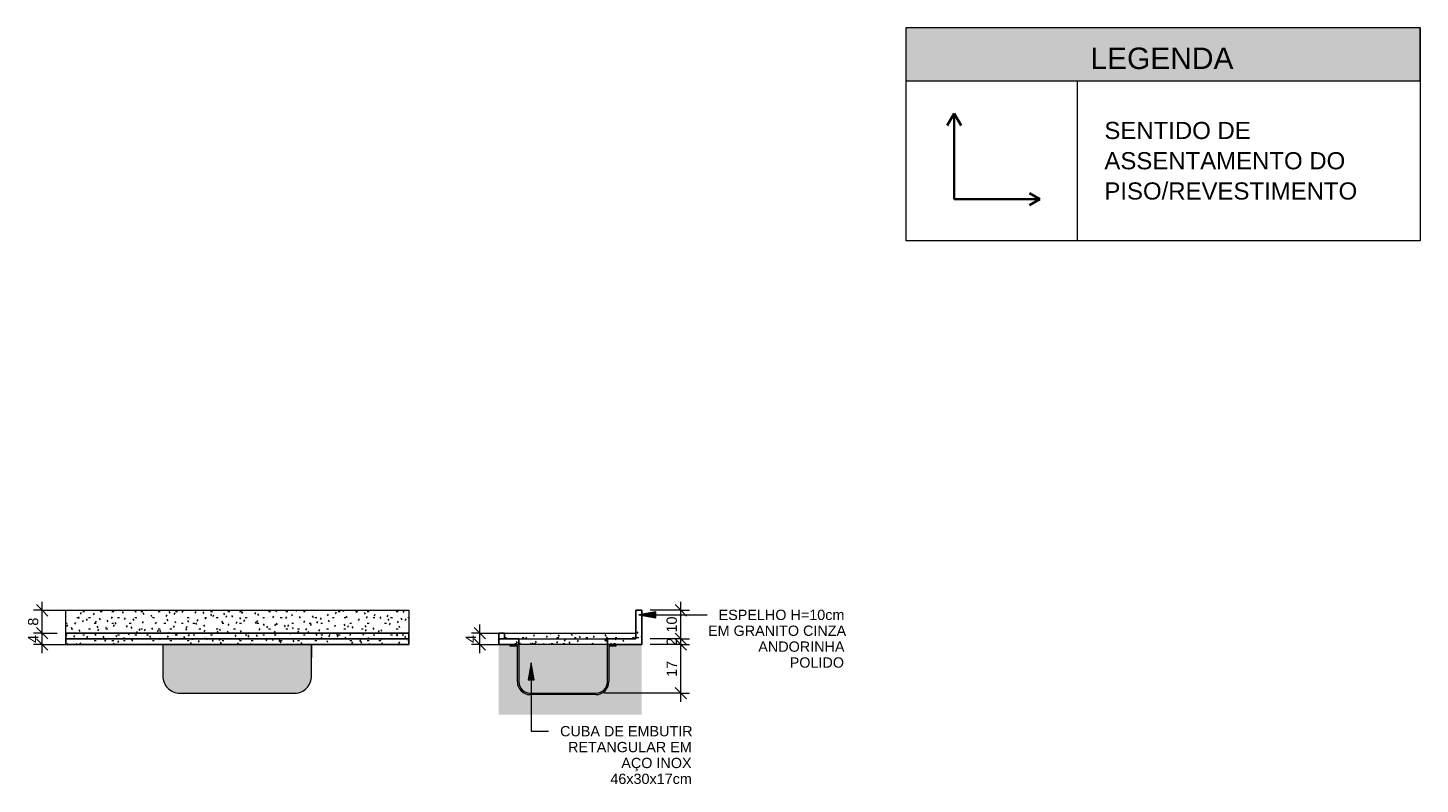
# Model space of a CAD drawing. Header units: metres. Extents: x 2.8 to 25.9, y -18.3 to 3.
# Tile 13 of 13: x 21 to 25.9, y 0.4 to 3. Entities that reach past the tile are written whole.
import ezdxf

# ---------------------------------------------------------------- set-up
doc = ezdxf.new("R2010")
doc.units = ezdxf.units.M
for name, color, linetype, lineweight in [('A-ANNO-DIMS', 7, 'Continuous', 9), ('A-ANNO-DIMS-20', 7, 'Continuous', 9), ('A-DETL-GENF', 7, 'Continuous', 5), ('G-ANNO-TEXT', 7, 'Continuous', 9), ('Q-CASE', 7, 'Continuous', 5)]:
    doc.layers.add(name, color=color, linetype=linetype, lineweight=lineweight)
doc.layers.add('A-ANNO-NOTE', color=1, linetype='Continuous', lineweight=9, true_color=0xff0000)
doc.layers.add('A-DETL', color=7, linetype='Continuous', lineweight=5, true_color=0x00a600)
doc.styles.add('Arial_4', font='arial.ttf', dxfattribs={"height": 0.036})
doc.styles.add('Arial_5', font='arial.ttf', dxfattribs={"height": 0.075})
doc.styles.add('Arial_6', font='arial.ttf', dxfattribs={"height": 0.06})
doc.dimstyles.new('Com_linha__ref__contínua__-_Cor_Vermelha_Arial_1_8mm_1', dxfattribs={"dimscale": 0.3048, "dimtxt": 0.036729, "dimasz": 0.131234, "dimexe": 0.098425, "dimexo": 0.098425, "dimgap": 0.009843, "dimtad": 1, "dimdec": 1, "dimlfac": 100, "dimrnd": 0.1, "dimdsep": 46, "dimtxsty": 'Arial_4', "dimblk1": 'OBLIQUE', "dimblk2": 'OBLIQUE', "dimsah": 1, "dimcen": 0.09, "dimdle": 0.098425, "dimazin": 0, "dimtfac": 1, "dimtdec": 4, "dimtix": 1, "dimtmove": 0, "dimatfit": 3, "dimfxl": 1, "dimtvp": 1, "dimtolj": 1, "dimtzin": 0, "dimarcsym": 2})
pattern_1 = [(0, (0, 0), (0.08128, 0.02032), [0.00671, -0.05425, 0.00671, -0.05425, -0.32512]), (0, (0, 0), (0.08128, 0.02032), [-0.12192, 0.00671, -0.11521, 0.00671, -0.05425, -0.14224]), (0, (0, 0), (0.08128, 0.02032), [-0.3048, 0.00671, -0.03393, 0.00671, -0.09489]), (120, (0.03048, 0.01016), (-0.05823764, 0.060230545), [0.00671, -0.05425, 0.00671, -0.37937]), (120, (0.03048, 0.01016), (-0.05823764, 0.060230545), [-0.06767, -0.05425, 0.00671, -0.11521, -0.2032]), (120, (0.03048, 0.01016), (-0.05823764, 0.060230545), [-0.24384, 0.00671, -0.05425, 0.00671, -0.13553]), (120, (0.03048, 0.01016), (-0.05823764, 0.060230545), [-0.31151, -0.03393, 0.00671, -0.09489]), (240, (0.04064, 0.0508), (-0.02304236, -0.080550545), [0.00671, -0.05425, 0.00671, -0.37937]), (240, (0.04064, 0.0508), (-0.02304236, -0.080550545), [-0.06767, -0.05425, 0.00671, -0.11521, -0.2032]), (240, (0.04064, 0.0508), (-0.02304236, -0.080550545), [-0.24384, 0.00671, -0.05425, 0.00671, -0.13553]), (240, (0.04064, 0.0508), (-0.02304236, -0.080550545), [-0.31151, -0.03393, 0.00671, -0.09489])]
pattern_2 = [(0, (13.933, 2.53), (0.08128, 0.02032), [0.00671, -0.05425, 0.00671, -0.05425, -0.32512]), (0, (13.933, 2.53), (0.08128, 0.02032), [-0.12192, 0.00671, -0.11521, 0.00671, -0.05425, -0.14224]), (0, (13.933, 2.53), (0.08128, 0.02032), [-0.3048, 0.00671, -0.03393, 0.00671, -0.09489]), (120, (13.963, 2.54), (-0.05823764, 0.060230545), [0.00671, -0.05425, 0.00671, -0.05425, -0.32512]), (120, (13.963, 2.54), (-0.05823764, 0.060230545), [-0.12192, 0.00671, -0.11521, 0.00671, -0.05425, -0.14224]), (120, (13.963, 2.54), (-0.05823764, 0.060230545), [-0.3048, 0.00671, -0.03393, 0.00671, -0.09489]), (240, (13.973, 2.581), (-0.02304236, -0.080550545), [0.00671, -0.05425, 0.00671, -0.37937]), (240, (13.973, 2.581), (-0.02304236, -0.080550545), [-0.06767, -0.05425, 0.00671, -0.11521, -0.2032]), (240, (13.973, 2.581), (-0.02304236, -0.080550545), [-0.24384, 0.00671, -0.05425, 0.00671, -0.13553]), (240, (13.973, 2.581), (-0.02304236, -0.080550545), [-0.31151, -0.03393, 0.00671, -0.09489])]

# ---------------------------------------------------------------- blocks, each defined once
blk = doc.blocks.new('Tampo de Bancada com Cuba - Granilite 50cm-V5-DET_PIA_COZINHA')
at = {"layer": 'Q-CASE', "true_color": 0x808080}
h = blk.add_hatch(dxfattribs=at)
h.set_pattern_fill('FP_19', color=8, style=0, pattern_type=2)
h.set_pattern_definition(pattern_1)
h.paths.add_polyline_path([(4.3024, 0.92), (5.2136, 0.92), (5.2136, 1), (4.0136, 1), (4.0136, 0.92)])
h = blk.add_hatch(dxfattribs=at)
h.set_pattern_fill('FP_19', color=8, style=0, pattern_type=2)
h.set_pattern_definition(pattern_1)
h.paths.add_polyline_path([(4.6238, 0.9), (5.2136, 0.9), (5.2136, 0.92), (4.0136, 0.92), (4.0136, 0.9), (4.3024, 0.9)])
h = blk.add_hatch(dxfattribs=at)
h.set_pattern_fill('FP_19', color=8, style=0, pattern_type=2)
h.set_pattern_definition(pattern_1)
h.paths.add_polyline_path([(4.9452, 0.88), (5.2136, 0.88), (5.2136, 0.9), (4.0136, 0.9), (4.0136, 0.88), (4.8736, 0.88)])
at = {"layer": 'Q-CASE'}
for p, q in [((4.0136, 1), (5.2136, 1)), ((4.0136, 0.92), (4.0136, 1)), ((5.2136, 1), (5.2136, 0.92)), ((4.0136, 0.92), (5.2136, 0.92)), ((4.0136, 0.9), (4.0136, 0.92)), ((5.2136, 0.9), (4.0136, 0.9)), ((4.0136, 0.9), (5.2136, 0.9)), ((4.0136, 0.88), (4.0136, 0.9)), ((4.3536, 0.88), (4.0136, 0.88)), ((5.2136, 0.88), (4.8736, 0.88)), ((5.2136, 0.9), (5.2136, 0.92)), ((5.2136, 0.88), (5.2136, 0.9))]:
    blk.add_line(p, q, dxfattribs=at)
blk = doc.blocks.new('FP_7-DET_PIA')
at = {"layer": 'Q-CASE', "color": 253, "true_color": 0xa7a7a7}
for p, q in [((17.6508, 0.8841), (17.6488, 0.8841)), ((17.6526, 0.8823), (17.6529, 0.8812)), ((17.6529, 0.8812), (17.6532, 0.88)), ((17.686, 0.8851), (17.6869, 0.8834)), ((17.6869, 0.8834), (17.6878, 0.8817)), ((17.6878, 0.8817), (17.6887, 0.88)), ((17.6958, 0.8841), (17.69, 0.8841))]:
    blk.add_line(p, q, dxfattribs=at)
blk = doc.blocks.new('FP_8-DET_PIA')
at = {"layer": 'Q-CASE', "color": 253, "true_color": 0xa7a7a7}
for p, q in [((17.9049, 0.8841), (17.9042, 0.8841)), ((17.9135, 0.88), (17.914, 0.881)), ((17.914, 0.881), (17.9146, 0.882)), ((17.946, 0.8979), (17.9464, 0.8965)), ((17.9464, 0.8965), (17.9468, 0.895)), ((17.9468, 0.895), (17.9472, 0.8936)), ((17.9472, 0.8936), (17.9476, 0.8921)), ((17.9502, 0.891), (17.9505, 0.8925)), ((17.9505, 0.8925), (17.9507, 0.8939)), ((17.9507, 0.8939), (17.9509, 0.8954)), ((17.9509, 0.8954), (17.9512, 0.8968))]:
    blk.add_line(p, q, dxfattribs=at)
blk = doc.blocks.new('Tampo de Bancada com Cuba - Granilite 50cm-2857465-DET_PIA')
at = {"layer": 'Q-CASE', "true_color": 0xa7a7a7}
h = blk.add_hatch(dxfattribs=at)
h.set_pattern_fill('FP_20', color=253, style=0, pattern_type=2)
h.set_pattern_definition(pattern_2)
h.paths.add_polyline_path([(17.9541, 0.9), (18.055, 0.9), (18.055, 0.92), (17.595, 0.92), (17.595, 0.9), (17.9512, 0.9)])
h = blk.add_hatch(dxfattribs=at)
h.set_pattern_fill('FP_20', color=253, style=0, pattern_type=2)
h.set_pattern_definition(pattern_2)
h.paths.add_polyline_path([(17.8107, 0.88), (17.9042, 0.88), (17.9042, 0.9), (17.6958, 0.9), (17.6958, 0.88), (17.7299, 0.88)])
at = {"layer": 'Q-CASE', "color": 8, "lineweight": 15, "true_color": 0x808080}
blk.add_line((17.595, 0.92), (18.055, 0.92), dxfattribs=at)
at = {"layer": 'Q-CASE'}
for p, q in [((17.645, 0.9), (17.6958, 0.9)), ((17.6958, 0.9), (17.9042, 0.9)), ((17.9042, 0.9), (17.955, 0.9))]:
    blk.add_line(p, q, dxfattribs=at)
for name in ['FP_7-DET_PIA', 'FP_8-DET_PIA']:
    blk.add_blockref(name, (0, 0), dxfattribs=at)
blk = doc.blocks.new('DIMBLOCK34-DET_PIA_COZINHA')
at = {"layer": 'A-ANNO-DIMS-20', "color": 242, "true_color": 0xbd2b2e, "transparency": 16777216}
for p, q in [((21.0725, 0.92), (21.0525, 0.94)), ((21.0725, 0.92), (21.0425, 0.92)), ((21.0725, 0.88), (21.0425, 0.88)), ((21.0725, 0.88), (21.0525, 0.9)), ((21.0725, 0.85), (21.0725, 0.92)), ((21.0725, 0.92), (21.0925, 0.9)), ((21.0725, 0.92), (21.125, 0.92)), ((21.0725, 0.88), (21.0925, 0.86)), ((21.0725, 0.88), (21.2078, 0.88))]:
    blk.add_line(p, q, dxfattribs=at)
at = {"layer": 'A-ANNO-DIMS-20', "color": 0, "transparency": 16777216, "insert": (21.0227, 0.8862), "char_height": 0.036, "width": 0.033226, "attachment_point": 1, "rotation": 90, "line_spacing_factor": 0.941778, "style": 'Arial_4'}
blk.add_mtext('4', dxfattribs=at)
blk = doc.blocks.new('_Oblique')
at = {"color": 0, "linetype": 'ByBlock', "lineweight": -2}
blk.add_line((-0.5, -0.5), (0.5, 0.5), dxfattribs=at)
blk = doc.blocks.new('DIMBLOCK35-DET_PIA_COZINHA')
at = {"layer": 'A-ANNO-DIMS-20', "color": 242, "true_color": 0xbd2b2e, "transparency": 16777216}
for p, q in [((21.0725, 0.92), (21.0725, 1.03)), ((21.0725, 1), (21.0425, 1)), ((21.0725, 1), (21.0525, 1.02)), ((21.0725, 1), (21.0925, 0.98)), ((21.0725, 1), (21.1949, 1)), ((21.0725, 0.92), (21.0525, 0.94)), ((21.0725, 0.92), (21.0425, 0.92)), ((21.0725, 0.92), (21.0925, 0.9)), ((21.0725, 0.92), (21.125, 0.92))]:
    blk.add_line(p, q, dxfattribs=at)
at = {"layer": 'A-ANNO-DIMS-20', "color": 0, "transparency": 16777216, "insert": (21.0227, 0.9462), "char_height": 0.036, "width": 0.033226, "attachment_point": 1, "rotation": 90, "line_spacing_factor": 0.941778, "style": 'Arial_4'}
blk.add_mtext('8', dxfattribs=at)
blk = doc.blocks.new('DIMBLOCK36-DET_PIA')
at = {"layer": 'A-ANNO-DIMS-20', "color": 242, "true_color": 0xbd2b2e, "transparency": 16777216}
for p, q in [((23.3073, 0.87), (23.3073, 1.03)), ((23.3073, 1), (23.2004, 1)), ((23.3073, 1), (23.2873, 1.02)), ((23.3073, 1), (23.3273, 0.98)), ((23.3073, 1), (23.3373, 1)), ((23.3073, 0.9), (23.2004, 0.9)), ((23.3073, 0.9), (23.2873, 0.92)), ((23.3073, 0.9), (23.3273, 0.88)), ((23.3073, 0.9), (23.3373, 0.9))]:
    blk.add_line(p, q, dxfattribs=at)
at = {"layer": 'A-ANNO-DIMS-20', "color": 0, "transparency": 16777216, "insert": (23.2575, 0.9223), "char_height": 0.036, "width": 0.066452, "attachment_point": 1, "rotation": 90, "line_spacing_factor": 0.941778, "style": 'Arial_4'}
blk.add_mtext('10', dxfattribs=at)
blk = doc.blocks.new('DIMBLOCK37-DET_PIA')
at = {"layer": 'A-ANNO-DIMS-20', "color": 242, "true_color": 0xbd2b2e, "transparency": 16777216}
for p, q in [((23.3073, 0.85), (23.3073, 0.93)), ((23.3073, 0.9), (23.2004, 0.9)), ((23.3073, 0.88), (23.2004, 0.88)), ((23.3073, 0.9), (23.2873, 0.92)), ((23.3073, 0.88), (23.2873, 0.9)), ((23.3073, 0.9), (23.3273, 0.88)), ((23.3073, 0.9), (23.3373, 0.9)), ((23.3073, 0.88), (23.3273, 0.86)), ((23.3073, 0.88), (23.3373, 0.88))]:
    blk.add_line(p, q, dxfattribs=at)
at = {"layer": 'A-ANNO-DIMS-20', "color": 0, "transparency": 16777216, "insert": (23.2575, 0.8762), "char_height": 0.036, "width": 0.033226, "attachment_point": 1, "rotation": 90, "line_spacing_factor": 0.941778, "style": 'Arial_4'}
blk.add_mtext('2', dxfattribs=at)
blk = doc.blocks.new('DIMBLOCK38-DET_PIA')
at = {"layer": 'A-ANNO-DIMS-20', "color": 242, "true_color": 0xbd2b2e, "transparency": 16777216}
for p, q in [((23.3073, 0.88), (23.2004, 0.88)), ((23.3073, 0.88), (23.2873, 0.9)), ((23.3073, 0.68), (23.3073, 0.91)), ((23.3073, 0.88), (23.3273, 0.86)), ((23.3073, 0.88), (23.3373, 0.88)), ((23.3073, 0.71), (23.0404, 0.71)), ((23.3073, 0.71), (23.2873, 0.73)), ((23.3073, 0.71), (23.3273, 0.69)), ((23.3073, 0.71), (23.3373, 0.71))]:
    blk.add_line(p, q, dxfattribs=at)
at = {"layer": 'A-ANNO-DIMS-20', "color": 0, "transparency": 16777216, "insert": (23.2575, 0.7673), "char_height": 0.036, "width": 0.066452, "attachment_point": 1, "rotation": 90, "line_spacing_factor": 0.941778, "style": 'Arial_4'}
blk.add_mtext('17', dxfattribs=at)
blk = doc.blocks.new('DIMBLOCK39-DET_PIA')
at = {"layer": 'A-ANNO-DIMS-20', "color": 242, "true_color": 0xbd2b2e, "transparency": 16777216}
for p, q in [((22.6043, 0.92), (22.5843, 0.94)), ((22.6043, 0.85), (22.6043, 0.95)), ((22.6043, 0.92), (22.5743, 0.92)), ((22.6043, 0.88), (22.5743, 0.88)), ((22.6043, 0.88), (22.5843, 0.9)), ((22.6043, 0.92), (22.6243, 0.9)), ((22.6043, 0.92), (22.6721, 0.92)), ((22.6043, 0.88), (22.6243, 0.86)), ((22.6043, 0.88), (22.6721, 0.88))]:
    blk.add_line(p, q, dxfattribs=at)
at = {"layer": 'A-ANNO-DIMS-20', "color": 0, "transparency": 16777216, "insert": (22.5546, 0.8862), "char_height": 0.036, "width": 0.033226, "attachment_point": 1, "rotation": 90, "line_spacing_factor": 0.941778, "style": 'Arial_4'}
blk.add_mtext('4', dxfattribs=at)
blk = doc.blocks.new('Símbolo - Início Piso - Iniciar Piso-2718082-SENTIDO DE ASSENTAMENTO')
at = {"layer": 'A-ANNO-NOTE', "lineweight": 35}
for p, q in [((4.4407, 2.7389), (4.4165, 2.6969)), ((4.4407, 2.7389), (4.465, 2.6969)), ((4.4407, 2.4389), (4.4407, 2.7389)), ((4.7407, 2.4389), (4.4407, 2.4389)), ((4.7407, 2.4389), (4.7038, 2.4602)), ((4.7407, 2.4389), (4.7038, 2.4175))]:
    blk.add_line(p, q, dxfattribs=at)

msp = doc.modelspace()

# ---------------------------------------------------------------- hatches: boundary and pattern name
at = {"layer": 'A-DETL-GENF', "true_color": 0xb6b6b6}
msp.add_hatch(color=253, dxfattribs=at).paths.add_polyline_path([(25.8948, 2.8532), (25.8948, 3.0382), (24.0948, 3.0382), (24.0948, 2.8532)])
at = {"layer": 'A-DETL-GENF', "true_color": 0xa7a7a7}
h = msp.add_hatch(dxfattribs=at)
h.set_pattern_fill('FP_20', color=253, style=0, pattern_type=2)
h.set_pattern_definition([(0, (19.028358, 2.53), (0.08128, 0.02032), [0.00671, -0.05425, 0.00671, -0.05425, -0.32512]), (0, (19.028358, 2.53), (0.08128, 0.02032), [-0.12192, 0.00671, -0.11521, 0.00671, -0.05425, -0.14224]), (0, (19.028358, 2.53), (0.08128, 0.02032), [-0.3048, 0.00671, -0.03393, 0.00671, -0.09489]), (120, (19.058358, 2.54), (-0.05823764, 0.060230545), [0.00671, -0.05425, 0.00671, -0.05425, -0.32512]), (120, (19.058358, 2.54), (-0.05823764, 0.060230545), [-0.12192, 0.00671, -0.11521, 0.00671, -0.05425, -0.14224]), (120, (19.058358, 2.54), (-0.05823764, 0.060230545), [-0.3048, 0.00671, -0.03393, 0.00671, -0.09489]), (240, (19.068358, 2.581), (-0.02304236, -0.080550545), [0.00671, -0.05425, 0.00671, -0.37937]), (240, (19.068358, 2.581), (-0.02304236, -0.080550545), [-0.06767, -0.05425, 0.00671, -0.11521, -0.2032]), (240, (19.068358, 2.581), (-0.02304236, -0.080550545), [-0.24384, 0.00671, -0.05425, 0.00671, -0.13553]), (240, (19.068358, 2.581), (-0.02304236, -0.080550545), [-0.31151, -0.03393, 0.00671, -0.09489])])
h.paths.add_polyline_path([(23.0554, 0.88), (23.1704, 0.88), (23.1704, 1), (23.1504, 1), (23.1504, 0.9), (23.0504, 0.9), (23.0504, 0.88)])
h.paths.add_polyline_path([(22.7104, 0.88), (22.7404, 0.88), (22.7404, 0.9), (22.6904, 0.9), (22.6904, 0.92), (22.6704, 0.92), (22.6704, 0.88)])
at = {"layer": 'A-DETL-GENF', "true_color": 0xebebeb}
for points in [[(21.6046, 0.71), (21.95, 0.71), (21.9657, 0.7108), (21.9807, 0.7156), (21.9939, 0.7241), (22.0044, 0.7357), (22.0117, 0.7497), (22.015, 0.765), (22.015, 0.88), (21.495, 0.88), (21.495, 0.765), (21.4977, 0.7518), (21.5032, 0.7395), (21.5113, 0.7287), (21.5215, 0.72), (21.5335, 0.7138), (21.5471, 0.7104), (21.5658, 0.71)], [(22.9061, 0.71), (23.0104, 0.71), (23.0208, 0.7114), (23.0304, 0.7154), (23.0387, 0.7217), (23.045, 0.73), (23.049, 0.7396), (23.0504, 0.75), (23.0504, 0.88), (22.7404, 0.88), (22.7404, 0.75), (22.7418, 0.7396), (22.7458, 0.73), (22.7521, 0.7217), (22.7604, 0.7154), (22.77, 0.7114), (22.7804, 0.71)]]:
    msp.add_hatch(color=7, dxfattribs=at).paths.add_polyline_path(points)
at = {"layer": 'A-DETL-GENF', "true_color": 0xffffff}
msp.add_hatch(color=7, dxfattribs=at).paths.add_polyline_path([(23.1704, 0.6345), (23.1704, 0.88), (23.0804, 0.88), (23.0804, 0.875), (23.0554, 0.875), (23.0554, 0.75), (23.0539, 0.7384), (23.049, 0.7271), (23.0422, 0.7182), (23.0329, 0.711), (23.022, 0.7065), (23.0104, 0.705), (22.7804, 0.705), (22.7688, 0.7065), (22.7575, 0.7114), (22.7486, 0.7182), (22.7414, 0.7275), (22.7369, 0.7384), (22.7354, 0.75), (22.7354, 0.875), (22.7104, 0.875), (22.7104, 0.88), (22.6704, 0.88), (22.6704, 0.6345), (23.1504, 0.6345)])
at = {"layer": 'A-DETL-GENF', "true_color": 0x808080}
msp.add_hatch(color=8, dxfattribs=at).paths.add_polyline_path([(22.9724, 0.705), (23.0104, 0.705), (23.022, 0.7065), (23.0329, 0.711), (23.0426, 0.7186), (23.0494, 0.7275), (23.0539, 0.7384), (23.0554, 0.75), (23.0554, 0.875), (23.0804, 0.875), (23.0804, 0.88), (23.0504, 0.88), (23.0504, 0.75), (23.049, 0.7396), (23.045, 0.73), (23.0387, 0.7217), (23.0304, 0.7154), (23.0208, 0.7114), (23.0104, 0.71), (22.7804, 0.71), (22.77, 0.7114), (22.7604, 0.7154), (22.752, 0.7219), (22.7458, 0.73), (22.7418, 0.7396), (22.7404, 0.75), (22.7404, 0.88), (22.7104, 0.88), (22.7104, 0.875), (22.7354, 0.875), (22.7354, 0.75), (22.7369, 0.7384), (22.7418, 0.7271), (22.749, 0.7178), (22.7579, 0.711), (22.7688, 0.7065), (22.7804, 0.705), (22.9061, 0.705)])
at = {"layer": 'G-ANNO-TEXT'}
for points in [[(23.1604, 0.9841), (23.2204, 0.9735), (23.2204, 0.9947)], [(22.7831, 0.8165), (22.7726, 0.7565), (22.7937, 0.7565)]]:
    msp.add_hatch(color=256, dxfattribs=at).paths.add_polyline_path(points)

# ---------------------------------------------------------------- linework, layer by layer
at = {"layer": 'A-DETL', "color": 7}
for p, q in [((25.8948, 3.0382), (24.0948, 3.0382)), ((24.0948, 3.0382), (24.0948, 2.8532)), ((24.0948, 3.0382), (24.0948, 2.2932)), ((25.8948, 2.8532), (25.8948, 3.0382)), ((25.8948, 3.0382), (25.8948, 2.2932)), ((24.0948, 2.8532), (25.8948, 2.8532)), ((24.6948, 2.8532), (24.6948, 2.2932)), ((25.8948, 2.2932), (24.0948, 2.2932)), ((22.015, 0.88), (21.495, 0.88)), ((21.495, 0.88), (21.495, 0.765)), ((21.495, 0.88), (21.495, 0.835)), ((22.015, 0.765), (22.015, 0.88)), ((22.015, 0.88), (22.015, 0.835)), ((22.6704, 0.92), (23.1513, 0.92)), ((22.7104, 0.875), (22.7104, 0.88)), ((23.0504, 0.88), (22.7404, 0.88)), ((22.7404, 0.88), (22.7404, 0.75)), ((23.0504, 0.75), (23.0504, 0.88)), ((23.0804, 0.88), (23.0804, 0.875)), ((22.7354, 0.875), (22.7104, 0.875)), ((22.7354, 0.75), (22.7354, 0.875)), ((23.0804, 0.875), (23.0554, 0.875)), ((23.0554, 0.875), (23.0554, 0.75)), ((21.56, 0.71), (21.95, 0.71)), ((22.7804, 0.71), (23.0104, 0.71)), ((23.0104, 0.705), (22.7804, 0.705))]:
    msp.add_line(p, q, dxfattribs=at)
at = {"layer": 'A-DETL', "color": 7, "lineweight": 25}
for p, q in [((23.1704, 1), (23.1504, 1)), ((23.1504, 1), (23.1504, 0.9)), ((23.1704, 0.88), (23.1704, 1)), ((21.155, 0.88), (21.155, 0.92)), ((22.355, 0.92), (21.155, 0.92)), ((22.355, 0.9), (21.155, 0.9)), ((21.155, 0.88), (22.355, 0.88)), ((22.355, 0.9), (22.355, 0.92)), ((22.355, 0.88), (22.355, 0.9)), ((22.6904, 0.92), (22.6704, 0.92)), ((22.6704, 0.92), (22.6704, 0.88)), ((22.7004, 0.9), (22.6704, 0.9)), ((22.6704, 0.88), (22.7404, 0.88)), ((22.6904, 0.9), (22.6904, 0.92)), ((22.7404, 0.9), (22.6904, 0.9)), ((22.7404, 0.88), (22.7404, 0.9)), ((23.0504, 0.9), (23.0504, 0.88)), ((23.1504, 0.9), (23.0504, 0.9)), ((23.0504, 0.88), (23.1704, 0.88))]:
    msp.add_line(p, q, dxfattribs=at)
at = {"layer": 'A-DETL', "color": 7}
for centre, radius, start, end in [((21.555, 0.77), 0.0602, 184.7633, 274.764), ((21.9548, 0.7703), 0.0605, 265.466, 355.0067), ((22.7804, 0.75), 0.045, 180, 270), ((22.7804, 0.75), 0.04, 180, 270), ((23.0104, 0.75), 0.045, 270, 360), ((23.0104, 0.75), 0.04, 270, 0)]:
    msp.add_arc(centre, radius, start, end, dxfattribs=at)
at = {"layer": 'G-ANNO-TEXT'}
for p, q in [((23.2204, 0.9947), (23.1604, 0.9841)), ((23.1604, 0.9841), (23.2204, 0.9735)), ((23.1604, 0.9841), (23.3593, 0.9841)), ((23.2204, 0.9735), (23.2204, 0.9947)), ((23.3593, 0.9841), (23.399, 0.9841)), ((22.7831, 0.8165), (22.7726, 0.7565)), ((22.7937, 0.7565), (22.7831, 0.8165)), ((22.7831, 0.8165), (22.7831, 0.5771)), ((22.7726, 0.7565), (22.7937, 0.7565)), ((22.7831, 0.5771), (22.8363, 0.5771)), ((22.8363, 0.5771), (22.8442, 0.5771))]:
    msp.add_line(p, q, dxfattribs=at)

# ---------------------------------------------------------------- block references
at = {"layer": 'A-ANNO-NOTE'}
msp.add_blockref('Símbolo - Início Piso - Iniciar Piso-2718082-SENTIDO DE ASSENTAMENTO', (19.8235, 0), dxfattribs=at)
at = {"layer": 'Q-CASE'}
for name, p in [('Tampo de Bancada com Cuba - Granilite 50cm-V5-DET_PIA_COZINHA', (17.1415, 0)), ('Tampo de Bancada com Cuba - Granilite 50cm-2857465-DET_PIA', (5.0954, 0))]:
    msp.add_blockref(name, p, dxfattribs=at)

# ---------------------------------------------------------------- texts
at = {"layer": 'G-ANNO-TEXT', "attachment_point": 1}
for s, insert, char_height, width, style in [('LEGENDA', (24.7408, 2.9691), 0.075, 0.609283, 'Arial_5'), ('SENTIDO DE ', (24.7897, 2.7091), 0.06, 0.697468, 'Arial_6'), ('ASSENTAMENTO DO ', (24.7897, 2.6032), 0.06, 1.118354, 'Arial_6'), ('PISO/REVESTIMENTO', (24.7897, 2.4974), 0.06, 1.138396, 'Arial_6'), ('ESPELHO H=10cm ', (23.4396, 1.0021), 0.036, 0.525907, 'Arial_4'), ('EM GRANITO CINZA ', (23.4026, 0.9466), 0.036, 0.570801, 'Arial_4'), ('ANDORINHA ', (23.5785, 0.891), 0.036, 0.357553, 'Arial_4'), ('POLIDO', (23.6884, 0.8354), 0.036, 0.224472, 'Arial_4'), ('CUBA DE EMBUTIR ', (22.8848, 0.5951), 0.036, 0.549958, 'Arial_4'), ('RETANGULAR EM ', (22.9126, 0.5395), 0.036, 0.516287, 'Arial_4'), ('AÇO INOX  ', (23.0991, 0.4839), 0.036, 0.290211, 'Arial_4'), ('46x30x17cm', (23.0608, 0.4284), 0.036, 0.336709, 'Arial_4')]:
    msp.add_mtext(s, dxfattribs=dict(at, insert=insert, char_height=char_height, width=width, style=style))

# ---------------------------------------------------------------- dimensions: what is measured, and where the dimension line sits
at = {"layer": 'A-ANNO-DIMS', "color": 242, "true_color": 0xbd2b2e}
for base, p1, p2, override, picture, middle in [((21.0725, 1), (21.155, 0.92), (21.2249, 1), {"dimpost": '<>', "dimfxl": 0.106207}, 'DIMBLOCK35-DET_PIA_COZINHA', (21.0511, 0.96)), ((23.3073, 1), (23.1704, 0.9), (23.1704, 1), {"dimpost": '<>', "dimfxl": 0.1}, 'DIMBLOCK36-DET_PIA', (23.2859, 0.95)), ((21.0725, 0.92), (21.2378, 0.88), (21.155, 0.92), {"dimpost": '<>', "dimfxl": 0.091876}, 'DIMBLOCK34-DET_PIA_COZINHA', (21.0515, 0.9)), ((22.6043, 0.92), (22.7021, 0.88), (22.7021, 0.92), {"dimpost": '<>', "dimfxl": 0.04}, 'DIMBLOCK39-DET_PIA', (22.5833, 0.9)), ((23.3073, 0.9), (23.1704, 0.88), (23.1704, 0.9), {"dimpost": '<>', "dimfxl": 0.02}, 'DIMBLOCK37-DET_PIA', (23.2862, 0.89)), ((23.3073, 0.88), (23.0104, 0.71), (23.1704, 0.88), {"dimpost": '<>', "dimfxl": 0.233452}, 'DIMBLOCK38-DET_PIA', (23.2862, 0.795))]:
    dim = msp.add_linear_dim(base=base, p1=p1, p2=p2, angle=90, dimstyle='Com_linha__ref__contínua__-_Cor_Vermelha_Arial_1_8mm_1', override=override, dxfattribs=at)
    dim.commit()
    dim.dimension.update_dxf_attribs({"geometry": picture, "text_midpoint": middle})

doc.saveas('drawing.dxf')
